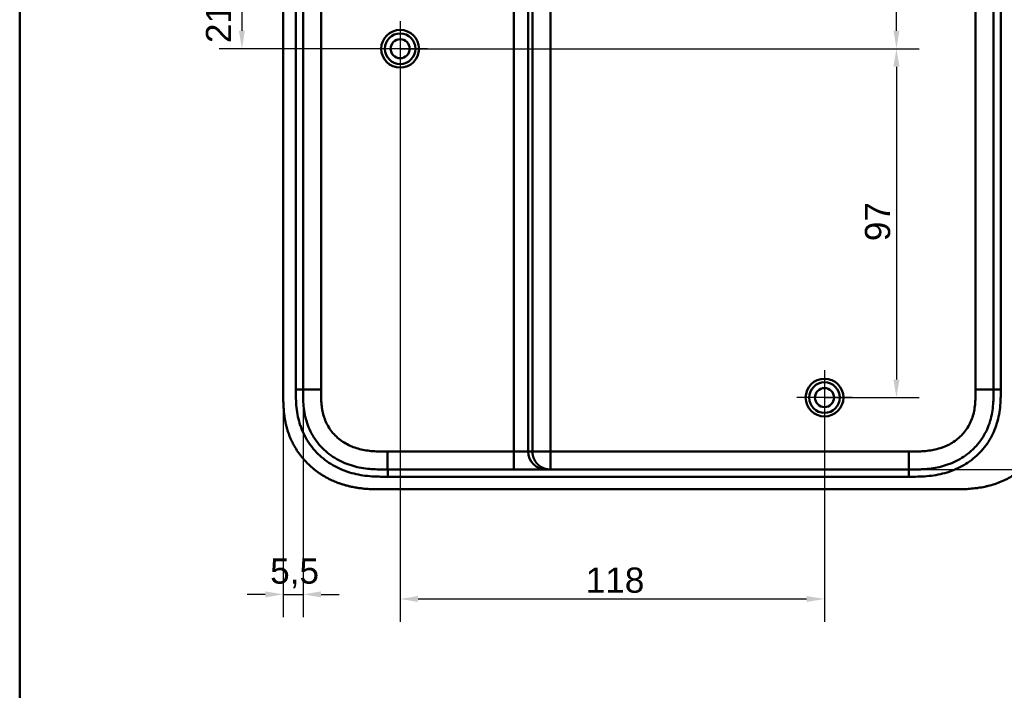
# Model space of a CAD drawing. Header units: millimetres. Extents: x 20 to 833, y 20 to 574.
# Tile 5 of 12: x 20 to 294, y 212 to 398. Entities that reach past the tile are written whole.
import ezdxf

# ---------------------------------------------------------------- set-up
doc = ezdxf.new("R2010")
doc.units = ezdxf.units.MM
doc.header["$LTSCALE"] = 2
for name, color, linetype, lineweight in [('Bemaßungen(DIN)', 7, 'Continuous', 25), ('Mittelpunktmarkierung(DIN)', 7, 'Continuous', 25), ('Sichtbare Kanten(DIN)', 7, 'Continuous', 50), ('Sichtbare tangentiale Kanten(DIN)', 7, 'Continuous', 50), ('Skizziergeometrie(DIN)', 7, 'Continuous', 50)]:
    doc.layers.add(name, color=color, linetype=linetype, lineweight=lineweight)
doc.styles.add('STANDARD-DIN~0', font='arial.ttf')
doc.dimstyles.new('CAD-LAN', dxfattribs={"dimscale": 2, "dimtxt": 3.5, "dimasz": 2.5, "dimexe": 3.175, "dimexo": 0, "dimgap": 0.8, "dimtad": 1, "dimrnd": 1e-08, "dimtxsty": 'STANDARD-DIN~0', "dimcen": 0.09, "dimdle": 10, "dimclrd": 250, "dimclre": 250, "dimclrt": 250, "dimadec": 0, "dimazin": 2, "dimtfac": 1, "dimtmove": 0, "dimatfit": 3, "dimfxl": 1, "dimtolj": 1, "dimtzin": 0, "dimlwd": 25, "dimlwe": 25, "dimarcsym": 0})

# ---------------------------------------------------------------- blocks, each defined once
blk = doc.blocks.new('Ränder Standardrahmen')
at = {"layer": 'Skizziergeometrie(DIN)', "flags": 128}
blk.add_lwpolyline([(10, 10), (10, 287), (410, 287), (410, 10), (10, 10)], dxfattribs=at)
blk = doc.blocks.new('*D9')
at = {"layer": 'Bemaßungen(DIN)', "color": 250, "linetype": 'Continuous', "lineweight": 25, "true_color": 0x3f3f3f, "transparency": 16777216}
for p, q in [((125.79, 411.68), (75.44, 411.68)), ((81.79, 406.68), (81.79, 395.18)), ((125.79, 390.18), (75.44, 390.18))]:
    blk.add_line(p, q, dxfattribs=at)
at = {"layer": 'Bemaßungen(DIN)', "color": 250, "linetype": 'Continuous', "true_color": 0x3f3f3f, "transparency": 16777216}
for points in [[(80.96, 406.68), (82.62, 406.68), (81.79, 411.68)], [(80.96, 395.18), (82.62, 395.18), (81.79, 390.18)]]:
    blk.add_solid(points, dxfattribs=at)
at = {"layer": 'Defpoints', "color": 0, "linetype": 'Continuous', "transparency": 16777216}
for p in [(125.79, 411.68), (81.79, 390.18), (125.79, 390.18)]:
    blk.add_point(p, dxfattribs=at)
at = {"layer": 'Bemaßungen(DIN)', "color": 250, "linetype": 'Continuous', "lineweight": 25, "true_color": 0x3f3f3f, "transparency": 16777216, "insert": (71.78, 391.75), "char_height": 7, "attachment_point": 1, "rotation": 90, "style": 'STANDARD-DIN~0'}
blk.add_mtext('\\A1;21,5', dxfattribs=at)
blk = doc.blocks.new('*D10')
at = {"layer": 'Bemaßungen(DIN)', "color": 250, "linetype": 'Continuous', "lineweight": 25, "true_color": 0x3f3f3f, "transparency": 16777216}
for p, q in [((243.79, 487.18), (270.14, 487.18)), ((263.79, 395.18), (263.79, 482.18)), ((125.79, 390.18), (270.14, 390.18))]:
    blk.add_line(p, q, dxfattribs=at)
at = {"layer": 'Bemaßungen(DIN)', "color": 250, "linetype": 'Continuous', "true_color": 0x3f3f3f, "transparency": 16777216}
for points in [[(262.96, 482.18), (264.62, 482.18), (263.79, 487.18)], [(262.96, 395.18), (264.62, 395.18), (263.79, 390.18)]]:
    blk.add_solid(points, dxfattribs=at)
at = {"layer": 'Defpoints', "color": 0, "linetype": 'Continuous', "transparency": 16777216}
for p in [(243.79, 487.18), (263.79, 487.18), (125.79, 390.18)]:
    blk.add_point(p, dxfattribs=at)
at = {"layer": 'Bemaßungen(DIN)', "color": 250, "linetype": 'Continuous', "lineweight": 25, "true_color": 0x3f3f3f, "transparency": 16777216, "insert": (255.04, 433.67), "char_height": 7, "attachment_point": 1, "rotation": 90, "style": 'STANDARD-DIN~0'}
blk.add_mtext('\\A1;97', dxfattribs=at)
blk = doc.blocks.new('*D11')
at = {"layer": 'Bemaßungen(DIN)', "color": 250, "linetype": 'Continuous', "lineweight": 25, "true_color": 0x3f3f3f, "transparency": 16777216}
for p, q in [((125.79, 390.18), (270.14, 390.18)), ((263.79, 385.18), (263.79, 298.18)), ((243.79, 293.18), (270.14, 293.18))]:
    blk.add_line(p, q, dxfattribs=at)
at = {"layer": 'Bemaßungen(DIN)', "color": 250, "linetype": 'Continuous', "true_color": 0x3f3f3f, "transparency": 16777216}
for points in [[(262.96, 385.18), (264.62, 385.18), (263.79, 390.18)], [(262.96, 298.18), (264.62, 298.18), (263.79, 293.18)]]:
    blk.add_solid(points, dxfattribs=at)
at = {"layer": 'Defpoints', "color": 0, "linetype": 'Continuous', "transparency": 16777216}
for p in [(125.79, 390.18), (243.79, 293.18), (263.79, 293.18)]:
    blk.add_point(p, dxfattribs=at)
at = {"layer": 'Bemaßungen(DIN)', "color": 250, "linetype": 'Continuous', "lineweight": 25, "true_color": 0x3f3f3f, "transparency": 16777216, "insert": (255.04, 336.67), "char_height": 7, "attachment_point": 1, "rotation": 90, "style": 'STANDARD-DIN~0'}
blk.add_mtext('\\A1;97', dxfattribs=at)
blk = doc.blocks.new('*D12')
at = {"layer": 'Bemaßungen(DIN)', "color": 250, "linetype": 'Continuous', "lineweight": 25, "true_color": 0x3f3f3f, "transparency": 16777216}
for p, q in [((125.79, 382.53), (125.79, 230.83)), ((243.79, 285.53), (243.79, 230.83)), ((130.79, 237.18), (238.79, 237.18))]:
    blk.add_line(p, q, dxfattribs=at)
at = {"layer": 'Bemaßungen(DIN)', "color": 250, "linetype": 'Continuous', "true_color": 0x3f3f3f, "transparency": 16777216}
for points in [[(130.79, 238.01), (130.79, 236.35), (125.79, 237.18)], [(238.79, 238.01), (238.79, 236.35), (243.79, 237.18)]]:
    blk.add_solid(points, dxfattribs=at)
at = {"layer": 'Defpoints', "color": 0, "linetype": 'Continuous', "transparency": 16777216}
for p in [(125.79, 382.53), (243.79, 285.53), (243.79, 237.18)]:
    blk.add_point(p, dxfattribs=at)
at = {"layer": 'Bemaßungen(DIN)', "color": 250, "linetype": 'Continuous', "lineweight": 25, "true_color": 0x3f3f3f, "transparency": 16777216, "insert": (177.38, 245.93), "char_height": 7, "attachment_point": 1, "style": 'STANDARD-DIN~0'}
blk.add_mtext('\\A1;118', dxfattribs=at)
blk = doc.blocks.new('*D13')
at = {"layer": 'Bemaßungen(DIN)', "color": 250, "linetype": 'Continuous', "lineweight": 25, "true_color": 0x3f3f3f, "transparency": 16777216}
for p, q in [((93.29, 294.47), (93.29, 232.12)), ((98.79, 295.47), (98.79, 232.12)), ((88.29, 238.47), (83.29, 238.47)), ((93.29, 238.47), (98.79, 238.47)), ((103.79, 238.47), (108.79, 238.47))]:
    blk.add_line(p, q, dxfattribs=at)
at = {"layer": 'Bemaßungen(DIN)', "color": 250, "linetype": 'Continuous', "true_color": 0x3f3f3f, "transparency": 16777216}
for points in [[(88.29, 239.3), (88.29, 237.63), (93.29, 238.47)], [(103.79, 239.3), (103.79, 237.63), (98.79, 238.47)]]:
    blk.add_solid(points, dxfattribs=at)
at = {"layer": 'Defpoints', "color": 0, "linetype": 'Continuous', "transparency": 16777216}
for p in [(93.29, 294.47), (98.79, 295.47), (98.79, 238.47)]:
    blk.add_point(p, dxfattribs=at)
at = {"layer": 'Bemaßungen(DIN)', "color": 250, "linetype": 'Continuous', "lineweight": 25, "true_color": 0x3f3f3f, "transparency": 16777216, "insert": (89.64, 248.45), "char_height": 7, "attachment_point": 1, "style": 'STANDARD-DIN~0'}
blk.add_mtext('\\A1;5,5', dxfattribs=at)
blk = doc.blocks.new('*D16')
at = {"layer": 'Bemaßungen(DIN)', "color": 250, "linetype": 'Continuous', "lineweight": 25, "true_color": 0x3f3f3f, "transparency": 16777216}
for p, q in [((267.25, 507.18), (342.57, 507.18)), ((336.22, 502.18), (336.22, 278.18)), ((267.25, 273.18), (342.57, 273.18))]:
    blk.add_line(p, q, dxfattribs=at)
at = {"layer": 'Bemaßungen(DIN)', "color": 250, "linetype": 'Continuous', "true_color": 0x3f3f3f, "transparency": 16777216}
for points in [[(335.39, 502.18), (337.06, 502.18), (336.22, 507.18)], [(335.39, 278.18), (337.06, 278.18), (336.22, 273.18)]]:
    blk.add_solid(points, dxfattribs=at)
at = {"layer": 'Defpoints', "color": 0, "linetype": 'Continuous', "transparency": 16777216}
for p in [(267.25, 507.18), (267.25, 273.18), (336.22, 273.18)]:
    blk.add_point(p, dxfattribs=at)
at = {"layer": 'Bemaßungen(DIN)', "color": 250, "linetype": 'Continuous', "lineweight": 25, "true_color": 0x3f3f3f, "transparency": 16777216, "insert": (327.47, 382.4), "char_height": 7, "attachment_point": 1, "rotation": 90, "style": 'STANDARD-DIN~0'}
blk.add_mtext('\\A1;234', dxfattribs=at)

msp = doc.modelspace()

# ---------------------------------------------------------------- linework, layer by layer
at = {"layer": 'Mittelpunktmarkierung(DIN)', "linetype": 'Continuous'}
for p, q in [((125.788, 397.831), (125.788, 382.531)), ((133.438, 390.181), (118.138, 390.181)), ((243.788, 300.831), (243.788, 285.531)), ((251.438, 293.181), (236.138, 293.181))]:
    msp.add_line(p, q, dxfattribs=at)
at = {"layer": 'Sichtbare Kanten(DIN)'}
for p, q in [((93.288, 485.897), (93.288, 294.466)), ((122.327, 273.182), (122.315, 273.182)), ((122.327, 273.182), (157.418, 273.182)), ((157.418, 273.182), (166.385, 273.182)), ((166.385, 273.182), (167.562, 273.182)), ((167.562, 273.182), (267.25, 273.182)), ((121.327, 267.681), (279.249, 267.681))]:
    msp.add_line(p, q, dxfattribs=at)
for centre, radius in [((125.788, 390.181), 5.25), ((125.788, 390.181), 4.25), ((125.788, 390.181), 2.65), ((243.788, 293.181), 5.25), ((243.788, 293.181), 4.25), ((243.788, 293.181), 2.65)]:
    msp.add_circle(centre, radius, dxfattribs=at)
for points in [[(98.788, 295.466), (98.788, 390.181), (98.788, 484.897)], [(290.788, 484.897), (290.788, 390.181), (290.788, 295.466)]]:
    msp.add_open_spline(points, degree=2, dxfattribs=at)
for points, knots in [([(93.288, 294.466), (93.288, 294.167), (93.289, 293.568), (93.294, 292.815), (93.307, 292.059), (93.324, 291.451), (93.358, 290.687), (93.396, 290.076), (93.471, 289.157), (93.573, 288.237), (93.761, 287.012), (93.944, 286.098), (94.161, 285.191), (94.324, 284.59), (94.551, 283.845), (94.751, 283.253), (95.024, 282.523), (95.261, 281.945), (95.643, 281.09), (96.061, 280.252), (96.755, 279.029), (97.439, 277.984), (98.373, 276.735), (99.182, 275.784), (100.262, 274.66), (101.18, 273.815), (102.387, 272.832), (103.398, 272.104), (104.713, 271.271), (105.803, 270.667), (107.064, 270.062), (107.923, 269.699), (108.794, 269.369), (109.381, 269.165), (110.269, 268.884), (111.165, 268.636), (112.371, 268.358), (113.283, 268.188), (114.198, 268.047), (114.808, 267.967), (115.571, 267.884), (116.182, 267.829), (116.945, 267.775), (117.555, 267.743), (118.467, 267.707), (119.679, 267.682), (120.73, 267.681), (121.327, 267.681)], [-0.99999789, -0.99999789, -0.99999789, -0.99999789, -0.9791648, -0.9583317, -0.94791516, -0.92708206, -0.91666552, -0.89583243, -0.88541588, -0.85416624, -0.83333315, -0.80208351, -0.79166696, -0.77083387, -0.76041733, -0.73958423, -0.72916769, -0.70833459, -0.69791805, -0.66666841, -0.64583532, -0.60416913, -0.58333604, -0.54166985, -0.52083676, -0.47917058, -0.45833749, -0.4166713, -0.39583821, -0.35417202, -0.33333893, -0.30208929, -0.29167275, -0.27083965, -0.26042311, -0.22917347, -0.20834038, -0.17709074, -0.16667419, -0.1458411, -0.13542455, -0.11459146, -0.10417491, -0.08334182, -0.07292528, -0.04167564, -0.00000945, -0.00000945, -0.00000945, -0.00000945]), ([(122.315, 273.182), (121.685, 273.182), (121.041, 273.182), (120.391, 273.192), (119.705, 273.203), (119.012, 273.224), (118.322, 273.266), (117.591, 273.31), (116.861, 273.377), (116.138, 273.473), (115.375, 273.573), (114.618, 273.706), (113.87, 273.877), (113.087, 274.055), (112.313, 274.275), (111.558, 274.537), (110.776, 274.808), (110.014, 275.125), (109.279, 275.486), (108.526, 275.856), (107.802, 276.271), (107.107, 276.733), (106.407, 277.198), (105.738, 277.71), (105.102, 278.27), (104.466, 278.831), (103.866, 279.439), (103.316, 280.081), (102.761, 280.729), (102.254, 281.414), (101.801, 282.129), (101.346, 282.847), (100.944, 283.594), (100.598, 284.363), (100.253, 285.128), (99.963, 285.915), (99.728, 286.708), (99.494, 287.498), (99.316, 288.284), (99.18, 289.076), (99.049, 289.837), (98.959, 290.605), (98.899, 291.382), (98.843, 292.097), (98.815, 292.82), (98.801, 293.542), (98.788, 294.191), (98.788, 294.838), (98.788, 295.466)], [0, 0, 0, 0, 0.1902217, 0.1902217, 0.1902217, 0.3910459, 0.3910459, 0.3910459, 0.6037782, 0.6037782, 0.6037782, 0.8282217, 0.8282217, 0.8282217, 1.0633883, 1.0633883, 1.0633883, 1.3072782, 1.3072782, 1.3072782, 1.5568293, 1.5568293, 1.5568293, 1.8081601, 1.8081601, 1.8081601, 2.0594434, 2.0594434, 2.0594434, 2.3133314, 2.3133314, 2.3133314, 2.5680226, 2.5680226, 2.5680226, 2.8214462, 2.8214462, 2.8214462, 3.0739819, 3.0739819, 3.0739819, 3.3167289, 3.3167289, 3.3167289, 3.5398143, 3.5398143, 3.5398143, 3.7401487, 3.7401487, 3.7401487, 3.7401487]), ([(290.788, 295.466), (290.788, 294.824), (290.789, 294.183), (290.775, 293.497), (290.76, 292.727), (290.731, 292.051), (290.674, 291.334), (290.613, 290.563), (290.523, 289.807), (290.392, 289.046), (290.254, 288.249), (290.073, 287.464), (289.846, 286.701), (289.832, 286.652), (289.817, 286.602), (289.801, 286.552), (289.57, 285.795), (289.295, 285.063), (288.974, 284.351), (288.626, 283.581), (288.224, 282.834), (287.77, 282.121), (287.315, 281.404), (286.807, 280.719), (286.254, 280.073), (285.839, 279.59), (285.399, 279.128), (284.934, 278.69), (284.78, 278.544), (284.623, 278.401), (284.465, 278.262), (283.834, 277.707), (283.162, 277.193), (282.46, 276.727), (281.765, 276.265), (281.038, 275.849), (280.289, 275.482), (279.55, 275.119), (278.788, 274.804), (278.011, 274.534), (277.254, 274.272), (276.484, 274.054), (275.704, 273.876), (274.956, 273.706), (274.205, 273.574), (273.445, 273.473), (272.721, 273.378), (272.007, 273.312), (271.255, 273.266), (270.901, 273.245), (270.56, 273.229), (270.211, 273.217), (269.377, 273.188), (268.553, 273.183), (267.729, 273.182), (267.569, 273.182), (267.41, 273.182), (267.25, 273.182)], [0.0000027, 0.0000027, 0.0000027, 0.0000027, 0.1925219, 0.1925219, 0.1925219, 0.4089719, 0.4089719, 0.4089719, 0.6416932, 0.6416932, 0.6416932, 0.885175, 0.885175, 0.885175, 0.9007934, 0.9007934, 0.9007934, 1.135805, 1.135805, 1.135805, 1.3901448, 1.3901448, 1.3901448, 1.6455397, 1.6455397, 1.6455397, 1.8367287, 1.8367287, 1.8367287, 1.9003445, 1.9003445, 1.9003445, 2.1535344, 2.1535344, 2.1535344, 2.404441, 2.404441, 2.404441, 2.6518499, 2.6518499, 2.6518499, 2.8926284, 2.8926284, 2.8926284, 3.1231828, 3.1231828, 3.1231828, 3.3427033, 3.3427033, 3.3427033, 3.4462223, 3.4462223, 3.4462223, 3.6934044, 3.6934044, 3.6934044, 3.7412921, 3.7412921, 3.7412921, 3.7412921]), ([(279.249, 267.681), (279.844, 267.681), (281.043, 267.682), (282.559, 267.718), (284.086, 267.8), (285.316, 267.908), (286.856, 268.11), (288.087, 268.33), (289.619, 268.685), (290.835, 269.037), (292.334, 269.564), (293.512, 270.056), (294.95, 270.759), (296.067, 271.391), (297.414, 272.265), (298.448, 273.03), (299.677, 274.062), (300.605, 274.946), (301.689, 276.116), (302.493, 277.101), (303.412, 278.386), (304.076, 279.453), (304.815, 280.826), (305.332, 281.953), (305.884, 283.386), (306.251, 284.55), (306.622, 286.016), (306.851, 287.195), (307.059, 288.669), (307.17, 289.845), (307.252, 291.306), (307.288, 292.755), (307.288, 293.898), (307.288, 294.466)], [-0.99999768, -0.99999768, -0.99999768, -0.99999768, -0.95833111, -0.91666454, -0.89583125, -0.85416468, -0.8333314, -0.79166483, -0.77083154, -0.72916497, -0.70833169, -0.66666512, -0.64583183, -0.60416526, -0.58333198, -0.54166541, -0.52083212, -0.47916555, -0.45833227, -0.4166657, -0.39583241, -0.35416584, -0.33333256, -0.29166599, -0.2708327, -0.22916613, -0.20833285, -0.16666628, -0.14583299, -0.10416642, -0.08333314, -0.04166657, -0.00000215, -0.00000215, -0.00000215, -0.00000215])]:
    msp.add_open_spline(points, degree=3, knots=knots, dxfattribs=at)
at = {"layer": 'Sichtbare tangentiale Kanten(DIN)'}
for p, q in [((157.418, 502.181), (157.418, 278.182)), ((161.403, 278.182), (161.403, 502.181)), ((162.58, 502.181), (162.58, 278.182)), ((167.562, 278.182), (167.561, 502.181)), ((98.788, 295.466), (96.788, 295.466)), ((98.788, 295.466), (103.788, 295.466)), ((285.788, 295.466), (290.788, 295.466)), ((290.788, 295.466), (292.788, 295.466)), ((157.418, 278.182), (122.315, 278.182)), ((122.315, 273.182), (122.315, 278.182)), ((157.418, 278.182), (157.418, 273.182)), ((161.403, 278.182), (157.418, 278.182)), ((162.58, 278.182), (161.403, 278.182)), ((162.58, 278.182), (167.562, 278.182)), ((267.25, 278.182), (167.562, 278.182)), ((167.562, 278.182), (167.562, 273.182)), ((267.25, 278.182), (267.25, 273.182)), ((122.327, 273.182), (122.327, 271.182)), ((267.25, 273.182), (267.25, 271.182))]:
    msp.add_line(p, q, dxfattribs=at)
for points, degree in [([(96.788, 295.466), (96.788, 358.61), (96.788, 421.753), (96.789, 484.897)], 3), ([(103.788, 295.466), (103.788, 358.61), (103.788, 421.753), (103.788, 484.897)], 3), ([(285.788, 484.897), (285.788, 421.753), (285.788, 358.61), (285.788, 295.466)], 3), ([(292.788, 484.897), (292.788, 421.753), (292.788, 358.61), (292.788, 295.466)], 3), ([(166.385, 273.182), (163.634, 273.182), (161.403, 275.42), (161.403, 278.182)], 3), ([(167.562, 273.182), (167.458, 273.182), (167.253, 273.187), (166.949, 273.21), (166.553, 273.271), (166.075, 273.395), (165.617, 273.564), (165.181, 273.775), (164.769, 274.026), (164.385, 274.315), (164.031, 274.638), (163.709, 274.994), (163.421, 275.379), (163.171, 275.792), (162.961, 276.23), (162.792, 276.69), (162.669, 277.17), (162.608, 277.567), (162.585, 277.872), (162.58, 278.078), (162.58, 278.182)], 5), ([(267.25, 271.182), (218.942, 271.182), (170.634, 271.182), (122.327, 271.182)], 3)]:
    msp.add_open_spline(points, degree=degree, dxfattribs=at)
for points, knots in [([(122.327, 271.182), (122.111, 271.182), (121.896, 271.182), (121.68, 271.182), (121.479, 271.182), (121.278, 271.183), (121.077, 271.185), (120.976, 271.185), (120.876, 271.186), (120.775, 271.187), (120.48, 271.19), (120.185, 271.194), (119.87, 271.202), (119.863, 271.202), (119.855, 271.202), (119.848, 271.202), (118.964, 271.223), (118.165, 271.263), (117.357, 271.331), (117.343, 271.332), (117.328, 271.333), (117.314, 271.334), (116.491, 271.405), (115.662, 271.506), (114.839, 271.646), (114.831, 271.648), (114.823, 271.649), (114.815, 271.65), (113.988, 271.792), (113.166, 271.972), (112.353, 272.196), (112.347, 272.198), (112.34, 272.2), (112.334, 272.201), (110.695, 272.655), (109.093, 273.293), (107.619, 274.092), (106.14, 274.895), (104.723, 275.899), (103.477, 277.042), (102.241, 278.176), (101.132, 279.484), (100.221, 280.888), (99.312, 282.289), (98.574, 283.824), (98.039, 285.417), (98.038, 285.421), (98.036, 285.425), (98.035, 285.429), (97.767, 286.229), (97.546, 287.05), (97.374, 287.872), (97.372, 287.879), (97.371, 287.886), (97.369, 287.892), (97.197, 288.717), (97.069, 289.556), (96.981, 290.386), (96.98, 290.4), (96.979, 290.414), (96.977, 290.428), (96.892, 291.246), (96.842, 292.063), (96.815, 292.939), (96.815, 292.952), (96.814, 292.964), (96.814, 292.977), (96.788, 293.831), (96.788, 294.648), (96.788, 295.466)], [0, 0, 0, 0, 0.0646507, 0.0646507, 0.0646507, 0.1249969, 0.1249969, 0.1249969, 0.15517, 0.15517, 0.15517, 0.2436497, 0.2436497, 0.2436497, 0.2456893, 0.2456893, 0.2456893, 0.492996, 0.492996, 0.492996, 0.4974066, 0.4974066, 0.4974066, 0.748902, 0.748902, 0.748902, 0.7513151, 0.7513151, 0.7513151, 1.0041249, 1.0041249, 1.0041249, 1.0061194, 1.0061194, 1.0061194, 1.5162083, 1.5162083, 1.5162083, 2.0281632, 2.0281632, 2.0281632, 2.536105, 2.536105, 2.536105, 3.0426684, 3.0426684, 3.0426684, 3.0439581, 3.0439581, 3.0439581, 3.2980848, 3.2980848, 3.2980848, 3.3001542, 3.3001542, 3.3001542, 3.554844, 3.554844, 3.554844, 3.5590877, 3.5590877, 3.5590877, 3.810454, 3.810454, 3.810454, 3.8140987, 3.8140987, 3.8140987, 4.0593595, 4.0593595, 4.0593595, 4.0593595]), ([(122.315, 278.182), (122.08, 278.182), (121.845, 278.182), (121.61, 278.182), (121.534, 278.182), (121.458, 278.182), (121.382, 278.183), (121.305, 278.183), (121.229, 278.183), (121.153, 278.184), (121.001, 278.185), (120.849, 278.186), (120.697, 278.188), (120.621, 278.189), (120.545, 278.19), (120.468, 278.191), (120.315, 278.194), (120.161, 278.196), (120.007, 278.2), (119.93, 278.202), (119.853, 278.204), (119.776, 278.206), (119.7, 278.209), (119.623, 278.211), (119.543, 278.214), (119.23, 278.225), (118.932, 278.238), (118.624, 278.257), (118.617, 278.257), (118.61, 278.258), (118.603, 278.258), (117.983, 278.296), (117.389, 278.351), (116.793, 278.43), (116.784, 278.431), (116.775, 278.432), (116.766, 278.433), (116.165, 278.513), (115.571, 278.617), (114.981, 278.752), (114.975, 278.753), (114.97, 278.754), (114.965, 278.755), (114.369, 278.892), (113.775, 279.06), (113.198, 279.26), (113.194, 279.261), (113.191, 279.263), (113.188, 279.264), (112.606, 279.466), (112.03, 279.705), (111.476, 279.977), (110.924, 280.249), (110.385, 280.558), (109.871, 280.899), (109.359, 281.24), (108.867, 281.617), (108.406, 282.024), (107.946, 282.429), (107.511, 282.87), (107.112, 283.335), (106.715, 283.799), (106.349, 284.293), (106.023, 284.808), (105.698, 285.32), (105.407, 285.86), (105.159, 286.412), (104.91, 286.964), (104.698, 287.537), (104.526, 288.117), (104.524, 288.121), (104.523, 288.125), (104.522, 288.13), (104.35, 288.709), (104.215, 289.3), (104.112, 289.894), (104.111, 289.903), (104.11, 289.912), (104.108, 289.92), (104.006, 290.517), (103.934, 291.12), (103.886, 291.745), (103.885, 291.753), (103.884, 291.76), (103.884, 291.767), (103.86, 292.079), (103.842, 292.38), (103.829, 292.689), (103.815, 293.006), (103.806, 293.322), (103.8, 293.637), (103.788, 294.248), (103.788, 294.858), (103.788, 295.466)], [3.8795396, 3.8795396, 3.8795396, 3.8795396, 3.9500796, 3.9500796, 3.9500796, 3.9729083, 3.9729083, 3.9729083, 3.9957369, 3.9957369, 3.9957369, 4.0413942, 4.0413942, 4.0413942, 4.0642228, 4.0642228, 4.0642228, 4.1103649, 4.1103649, 4.1103649, 4.1334359, 4.1334359, 4.1334359, 4.1565069, 4.1565069, 4.1565069, 4.2466916, 4.2466916, 4.2466916, 4.2487909, 4.2487909, 4.2487909, 4.4301197, 4.4301197, 4.4301197, 4.4328324, 4.4328324, 4.4328324, 4.6153934, 4.6153934, 4.6153934, 4.6170091, 4.6170091, 4.6170091, 4.8015249, 4.8015249, 4.8015249, 4.802599, 4.802599, 4.802599, 4.9886467, 4.9886467, 4.9886467, 5.1742372, 5.1742372, 5.1742372, 5.3593337, 5.3593337, 5.3593337, 5.5439566, 5.5439566, 5.5439566, 5.7276859, 5.7276859, 5.7276859, 5.9107052, 5.9107052, 5.9107052, 6.0936617, 6.0936617, 6.0936617, 6.0950038, 6.0950038, 6.0950038, 6.2776503, 6.2776503, 6.2776503, 6.2802935, 6.2802935, 6.2802935, 6.4638632, 6.4638632, 6.4638632, 6.4660269, 6.4660269, 6.4660269, 6.5574768, 6.5574768, 6.5574768, 6.6515247, 6.6515247, 6.6515247, 6.8339614, 6.8339614, 6.8339614, 6.8339614]), ([(285.788, 295.466), (285.788, 295.222), (285.788, 294.978), (285.788, 294.734), (285.787, 294.588), (285.787, 294.442), (285.785, 294.295), (285.785, 294.222), (285.784, 294.149), (285.783, 294.075), (285.783, 294.002), (285.782, 293.929), (285.78, 293.856), (285.779, 293.782), (285.778, 293.709), (285.777, 293.636), (285.771, 293.323), (285.762, 293.01), (285.748, 292.69), (285.734, 292.378), (285.717, 292.076), (285.693, 291.765), (285.692, 291.757), (285.691, 291.75), (285.691, 291.743), (285.642, 291.116), (285.57, 290.514), (285.468, 289.916), (285.466, 289.908), (285.465, 289.899), (285.463, 289.891), (285.361, 289.296), (285.225, 288.704), (285.053, 288.125), (285.052, 288.121), (285.051, 288.116), (285.049, 288.112), (284.877, 287.532), (284.665, 286.958), (284.416, 286.406), (284.166, 285.854), (283.875, 285.314), (283.55, 284.802), (283.223, 284.287), (282.856, 283.792), (282.459, 283.329), (282.06, 282.863), (281.624, 282.423), (281.163, 282.017), (280.701, 281.61), (280.209, 281.233), (279.696, 280.893), (279.182, 280.552), (278.642, 280.243), (278.089, 279.972), (277.534, 279.7), (276.958, 279.461), (276.376, 279.259), (276.372, 279.258), (276.369, 279.257), (276.366, 279.256), (275.788, 279.056), (275.194, 278.888), (274.597, 278.752), (274.592, 278.751), (274.586, 278.75), (274.581, 278.748), (273.99, 278.614), (273.396, 278.511), (272.795, 278.431), (272.786, 278.43), (272.777, 278.429), (272.768, 278.427), (272.171, 278.349), (271.577, 278.295), (270.956, 278.257), (270.949, 278.257), (270.942, 278.256), (270.935, 278.256), (270.627, 278.237), (270.329, 278.224), (270.024, 278.214), (269.712, 278.203), (269.4, 278.196), (269.089, 278.191), (268.474, 278.181), (267.862, 278.181), (267.25, 278.182)], [0, 0, 0, 0, 0.073129, 0.073129, 0.073129, 0.1170868, 0.1170868, 0.1170868, 0.1390657, 0.1390657, 0.1390657, 0.1610445, 0.1610445, 0.1610445, 0.1830156, 0.1830156, 0.1830156, 0.2767014, 0.2767014, 0.2767014, 0.3682123, 0.3682123, 0.3682123, 0.3703794, 0.3703794, 0.3703794, 0.5540752, 0.5540752, 0.5540752, 0.5567155, 0.5567155, 0.5567155, 0.7394794, 0.7394794, 0.7394794, 0.7408245, 0.7408245, 0.7408245, 0.9239048, 0.9239048, 0.9239048, 1.1070533, 1.1070533, 1.1070533, 1.2909149, 1.2909149, 1.2909149, 1.4756691, 1.4756691, 1.4756691, 1.6608929, 1.6608929, 1.6608929, 1.8466086, 1.8466086, 1.8466086, 2.0327825, 2.0327825, 2.0327825, 2.033862, 2.033862, 2.033862, 2.2184979, 2.2184979, 2.2184979, 2.2201221, 2.2201221, 2.2201221, 2.4027955, 2.4027955, 2.4027955, 2.4055233, 2.4055233, 2.4055233, 2.586959, 2.586959, 2.586959, 2.5890725, 2.5890725, 2.5890725, 2.6793073, 2.6793073, 2.6793073, 2.7720151, 2.7720151, 2.7720151, 2.9555879, 2.9555879, 2.9555879, 2.9555879]), ([(292.763, 292.977), (292.736, 292.064), (292.685, 291.246), (292.599, 290.427), (292.598, 290.414), (292.597, 290.4), (292.595, 290.386), (292.507, 289.556), (292.38, 288.717), (292.207, 287.892), (292.206, 287.886), (292.204, 287.879), (292.203, 287.872), (292.03, 287.05), (291.81, 286.229), (291.542, 285.429), (291.54, 285.425), (291.539, 285.421), (291.538, 285.417), (291.002, 283.824), (290.265, 282.289), (289.356, 280.888), (288.445, 279.484), (287.336, 278.176), (286.099, 277.042), (284.854, 275.899), (283.436, 274.895), (281.957, 274.092), (280.484, 273.293), (278.882, 272.655), (277.243, 272.201), (277.236, 272.2), (277.23, 272.198), (277.223, 272.196), (276.411, 271.972), (275.588, 271.792), (274.761, 271.65), (274.753, 271.649), (274.745, 271.648), (274.737, 271.646), (273.914, 271.506), (273.085, 271.405), (272.263, 271.334), (272.248, 271.333), (272.234, 271.332), (272.22, 271.331), (271.411, 271.263), (270.613, 271.224), (269.747, 271.203), (269.734, 271.202), (269.72, 271.202), (269.706, 271.202), (268.862, 271.182), (268.056, 271.181), (267.25, 271.182)], [0.2489316, 0.2489316, 0.2489316, 0.2489316, 0.5002989, 0.5002989, 0.5002989, 0.5045423, 0.5045423, 0.5045423, 0.7592332, 0.7592332, 0.7592332, 0.7613025, 0.7613025, 0.7613025, 1.01543, 1.01543, 1.01543, 1.0167198, 1.0167198, 1.0167198, 1.5232849, 1.5232849, 1.5232849, 2.0312283, 2.0312283, 2.0312283, 2.5431846, 2.5431846, 2.5431846, 3.0532744, 3.0532744, 3.0532744, 3.0552733, 3.0552733, 3.0552733, 3.3080792, 3.3080792, 3.3080792, 3.3104825, 3.3104825, 3.3104825, 3.5619885, 3.5619885, 3.5619885, 3.5664026, 3.5664026, 3.5664026, 3.8137067, 3.8137067, 3.8137067, 3.8175992, 3.8175992, 3.8175992, 4.0593829, 4.0593829, 4.0593829, 4.0593829]), ([(292.788, 295.466), (292.788, 295.343), (292.788, 295.221), (292.788, 294.997), (292.788, 294.896), (292.788, 294.694), (292.787, 294.593), (292.784, 293.987), (292.778, 293.482), (292.763, 292.977)], [0, 0, 0, 0, 0.03676501, 0.03676501, 0.06707453, 0.06707453, 0.09738405, 0.09738405, 0.24893164, 0.24893164, 0.24893164, 0.24893164])]:
    msp.add_open_spline(points, degree=3, knots=knots, dxfattribs=at)

# ---------------------------------------------------------------- block references
at = {"xscale": 2, "yscale": 2, "zscale": 2}
msp.add_blockref('Ränder Standardrahmen', (0, 0), dxfattribs=at)

# ---------------------------------------------------------------- dimensions: what is measured, and where the dimension line sits
at = {"layer": 'Bemaßungen(DIN)', "color": 250, "linetype": 'Continuous', "lineweight": 25, "true_color": 0x3f3f3f}
for base, p1, p2, angle, override, picture, middle in [((336.224, 273.182), (267.25, 507.181), (267.25, 273.182), 90, {"dimgap": 0.8, "dimdec": 2, "dimtol": 0, "dimlim": 0, "dimtp": 0, "dimtm": 0, "dimtdec": 2, "dimtofl": 0, "dimatfit": 1}, '*D16', (336.224, 390.182)), ((263.788, 487.181), (125.788, 390.181), (243.788, 487.181), 90, {"dimgap": 0.8, "dimdec": 2, "dimtol": 0, "dimlim": 0, "dimtp": 0, "dimtm": 0, "dimtdec": 2, "dimtofl": 0, "dimatfit": 1}, '*D10', (263.788, 438.681)), ((81.788, 390.181), (125.788, 411.681), (125.788, 390.181), 90, {"dimgap": 0.8, "dimdec": 2, "dimtol": 0, "dimlim": 0, "dimtp": 0, "dimtm": 0, "dimtdec": 2, "dimtofl": 0, "dimatfit": 1}, '*D9', (81.788, 400.931)), ((263.788, 293.181), (125.788, 390.181), (243.788, 293.181), 90, {"dimgap": 0.8, "dimdec": 2, "dimtol": 0, "dimlim": 0, "dimtp": 0, "dimtm": 0, "dimtdec": 2, "dimtofl": 0, "dimatfit": 1}, '*D11', (263.788, 341.681)), ((243.788, 237.181), (125.788, 382.531), (243.788, 285.531), 180, {"dimgap": 0.8, "dimdec": 2, "dimtol": 0, "dimlim": 0, "dimtp": 0, "dimtm": 0, "dimtdec": 2, "dimtofl": 0, "dimatfit": 1}, '*D12', (184.788, 237.181)), ((98.788, 238.466), (93.288, 294.466), (98.788, 295.466), 180, {"dimgap": 0.8, "dimdec": 2, "dimtol": 0, "dimlim": 0, "dimtp": 0, "dimtm": 0, "dimtdec": 2, "dimtofl": 1, "dimatfit": 1}, '*D13', (96.038, 238.466))]:
    dim = msp.add_linear_dim(base=base, p1=p1, p2=p2, angle=angle, dimstyle='CAD-LAN', override=override, dxfattribs=at)
    dim.commit()
    dim.dimension.update_dxf_attribs({"geometry": picture, "text_midpoint": middle, "dimtype": 160})

doc.saveas('drawing.dxf')
